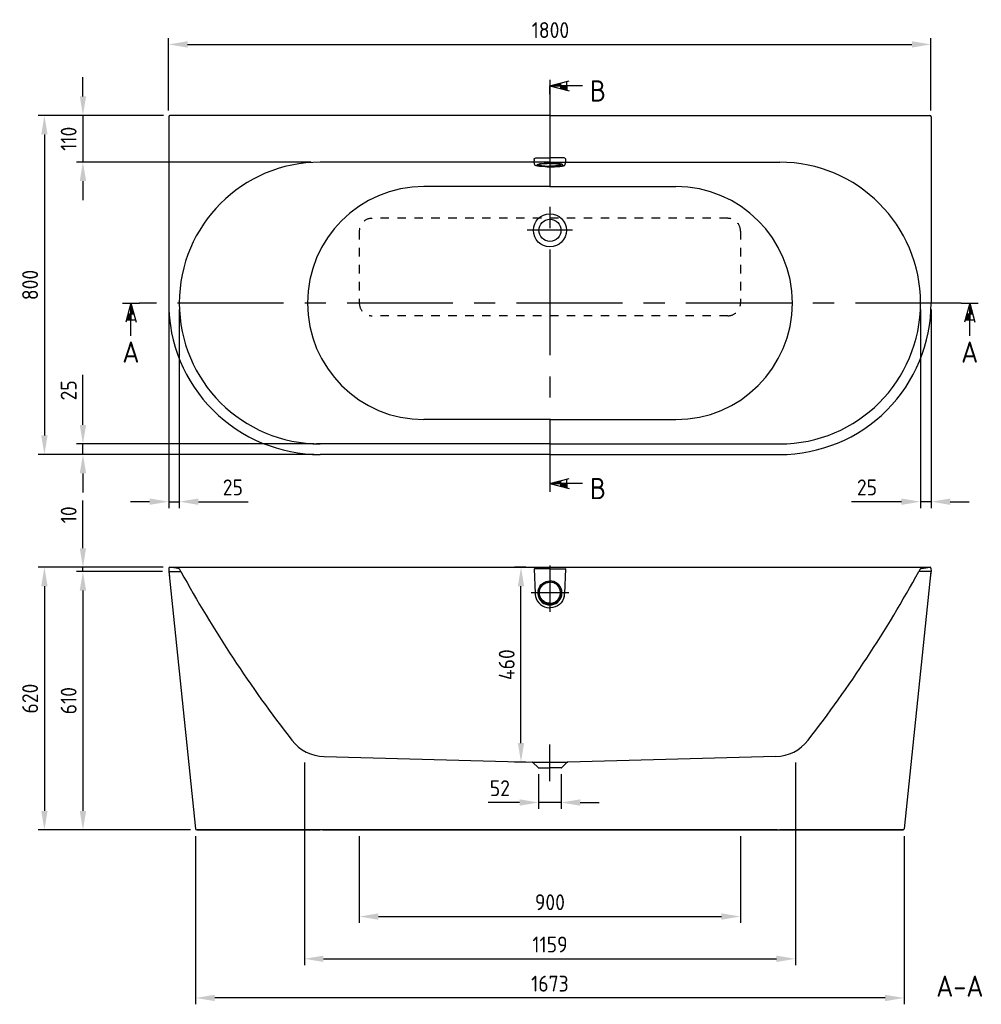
# Model space of a CAD drawing. Extents: x 13564 to 17062, y 2015 to 4653.
# Tile 1 of 2: x 13564 to 15835, y 2329 to 4653. Entities that reach past the tile are written whole.
import ezdxf
from ezdxf.enums import TextEntityAlignment as Align

# ---------------------------------------------------------------- set-up
doc = ezdxf.new("R2010")
doc.units = 0
doc.header["$LTSCALE"] = 200
doc.header["$MEASUREMENT"] = 0
doc.linetypes.add('CENTER', pattern=[2, 1.25, -0.25, 0.25, -0.25])
doc.linetypes.add('HIDDEN', pattern=[0.2, 0.1, -0.1])
doc.layers.get('DEFPOINTS').update_dxf_attribs({"linetype": 'CONTINUOUS'})
for name, color, linetype in [('BEMATING', 7, 'CONTINUOUS'), ('HARTLIJN', 7, 'CENTER'), ('HULPLIJN', 7, 'HIDDEN'), ('PEN1', 7, 'CONTINUOUS'), ('PEN2', 7, 'CONTINUOUS')]:
    doc.layers.add(name, color=color, linetype=linetype)
doc.styles.add('ISO', font='ISO')
doc.dimstyles.new('H2_5OS15', dxfattribs={"dimscale": 15, "dimtxt": 2.5, "dimasz": 3, "dimexe": 1, "dimexo": 1, "dimgap": 1, "dimtad": 1, "dimdec": 0, "dimdsep": 46, "dimtxsty": 'ISO', "dimcen": 0, "dimdle": 1.3, "dimclrd": 256, "dimclre": 256, "dimclrt": 7, "dimadec": 0, "dimazin": 0, "dimtfac": 0.714286, "dimtdec": 0, "dimtmove": 0, "dimatfit": 3, "dimfxl": 1, "dimtvp": 1, "dimtolj": 1, "dimarcsym": 0})

# ---------------------------------------------------------------- blocks, each defined once
blk = doc.blocks.new('DRSNDE_V')
at = {"layer": 'BEMATING'}
for p, q in [((0, 0), (-12.113735, -45.209075)), ((0, 0), (12.113735, -45.209075)), ((0, -77.181078), (0, 0)), ((0, 0), (0, -39.6)), ((-10.610788, -39.6), (10.610788, -39.6)), ((0, -39.6), (-10.610788, -39.6)), ((-6.872869, -25.649895), (6.872869, -25.649895))]:
    blk.add_line(p, q, dxfattribs=at)
for points in [[(0, 0), (0, -25.649895), (6.872869, -25.649895)], [(-6.872869, -25.649895), (0, -25.649895), (-10.610788, -39.6), (0, -39.6)]]:
    blk.add_solid(points, dxfattribs=at)
at = {"layer": 'PEN2'}
for p, q in [((-20, 0), (0, 0)), ((0, 0), (20, 0))]:
    blk.add_line(p, q, dxfattribs=at)
at = {"layer": 'PEN2', "style": 'ISO'}
blk.add_attdef('A', text='', height=50, dxfattribs=at).set_placement((-0.076264, -115.657709), align=Align.MIDDLE)
blk = doc.blocks.new('*D6')
at = {"layer": 'DEFPOINTS', "color": 0}
for p in [(15715.930084, 4594.981764), (13915.930308, 4424.031195), (15715.930084, 4424.031195)]:
    blk.add_point(p, dxfattribs=at)
at = {"layer": 'PEN1', "lineweight": -2}
for p, q in [((13915.930308, 4439.031195), (13915.930308, 4609.981764)), ((15715.930084, 4439.031195), (15715.930084, 4609.981764)), ((13960.930308, 4594.981764), (15670.930084, 4594.981764))]:
    blk.add_line(p, q, dxfattribs=at)
at = {"layer": 'PEN1'}
for points in [[(13960.930308, 4602.481764), (13960.930308, 4587.481764), (13915.930308, 4594.981764)], [(15670.930084, 4602.481764), (15670.930084, 4587.481764), (15715.930084, 4594.981764)]]:
    blk.add_solid(points, dxfattribs=at)
at = {"layer": 'PEN1', "color": 7, "insert": (14817.558039, 4628.731764), "char_height": 37.5, "attachment_point": 5, "style": 'ISO'}
blk.add_mtext('\\A1;1800', dxfattribs=at)
blk = doc.blocks.new('*D7')
at = {"layer": 'DEFPOINTS', "color": 0}
for p in [(13919.26603, 4427.366765), (13713.79584, 4317.363936), (14267.254632, 4317.363936)]:
    blk.add_point(p, dxfattribs=at)
at = {"layer": 'PEN1', "lineweight": -2}
for p, q in [((13713.79584, 4472.366765), (13713.79584, 4517.366765)), ((13904.26603, 4427.366765), (13698.79584, 4427.366765)), ((13713.79584, 4427.366765), (13713.79584, 4317.363936)), ((14252.254632, 4317.363936), (13698.79584, 4317.363936)), ((13713.79584, 4272.363936), (13713.79584, 4227.363936))]:
    blk.add_line(p, q, dxfattribs=at)
at = {"layer": 'PEN1'}
for points in [[(13706.29584, 4472.366765), (13721.29584, 4472.366765), (13713.79584, 4427.366765)], [(13706.29584, 4272.363936), (13721.29584, 4272.363936), (13713.79584, 4317.363936)]]:
    blk.add_solid(points, dxfattribs=at)
at = {"layer": 'PEN1', "color": 7, "insert": (13680.04584, 4372.365351), "char_height": 37.5, "attachment_point": 5, "rotation": 90, "style": 'ISO'}
blk.add_mtext('\\A1;110', dxfattribs=at)
blk = doc.blocks.new('*D4')
at = {"layer": 'DEFPOINTS', "color": 0}
for p in [(13919.26603, 4427.366765), (13622.832453, 3627.016555), (14273.769278, 3627.016555)]:
    blk.add_point(p, dxfattribs=at)
at = {"layer": 'PEN1', "lineweight": -2}
for p, q in [((13904.26603, 4427.366765), (13607.832453, 4427.366765)), ((13622.832453, 4382.366765), (13622.832453, 3672.016555)), ((14258.769278, 3627.016555), (13607.832453, 3627.016555))]:
    blk.add_line(p, q, dxfattribs=at)
at = {"layer": 'PEN1'}
for points in [[(13615.332453, 4382.366765), (13630.332453, 4382.366765), (13622.832453, 4427.366765)], [(13615.332453, 3672.016555), (13630.332453, 3672.016555), (13622.832453, 3627.016555)]]:
    blk.add_solid(points, dxfattribs=at)
at = {"layer": 'PEN1', "color": 7, "insert": (13589.082453, 4027.19166), "char_height": 37.5, "attachment_point": 5, "rotation": 90, "style": 'ISO'}
blk.add_mtext('\\A1;800', dxfattribs=at)
blk = doc.blocks.new('*D5')
at = {"layer": 'DEFPOINTS', "color": 0}
for p in [(13713.79584, 3652.016555), (14273.769278, 3652.016555), (13919.265523, 3627.366816)]:
    blk.add_point(p, dxfattribs=at)
at = {"layer": 'PEN1', "lineweight": -2}
for p, q in [((13713.79584, 3697.016555), (13713.79584, 3814.873698)), ((14258.769278, 3652.016555), (13698.79584, 3652.016555)), ((13713.79584, 3627.366816), (13713.79584, 3652.016555)), ((13904.265523, 3627.366816), (13698.79584, 3627.366816)), ((13713.79584, 3582.366816), (13713.79584, 3537.366816))]:
    blk.add_line(p, q, dxfattribs=at)
at = {"layer": 'PEN1'}
for points in [[(13706.29584, 3697.016555), (13721.29584, 3697.016555), (13713.79584, 3652.016555)], [(13706.29584, 3582.366816), (13721.29584, 3582.366816), (13713.79584, 3627.366816)]]:
    blk.add_solid(points, dxfattribs=at)
at = {"layer": 'PEN1', "color": 7, "insert": (13680.04584, 3778.445127), "char_height": 37.5, "attachment_point": 5, "rotation": 90, "style": 'ISO'}
blk.add_mtext('\\A1;25', dxfattribs=at)
blk = doc.blocks.new('*D3')
at = {"layer": 'DEFPOINTS', "color": 0}
for p in [(13916.269282, 3984.460397), (13941.269283, 3984.460397), (13941.269283, 3515.731715)]:
    blk.add_point(p, dxfattribs=at)
at = {"layer": 'PEN1', "lineweight": -2}
for p, q in [((13916.269282, 3969.460397), (13916.269282, 3500.731715)), ((13941.269283, 3969.460397), (13941.269283, 3500.731715)), ((13871.269282, 3515.731715), (13826.269282, 3515.731715)), ((13916.269282, 3515.731715), (13941.269283, 3515.731715)), ((13986.269283, 3515.731715), (14104.126426, 3515.731715))]:
    blk.add_line(p, q, dxfattribs=at)
at = {"layer": 'PEN1'}
for points in [[(13871.269282, 3523.231715), (13871.269282, 3508.231715), (13916.269282, 3515.731715)], [(13986.269283, 3523.231715), (13986.269283, 3508.231715), (13941.269283, 3515.731715)]]:
    blk.add_solid(points, dxfattribs=at)
at = {"layer": 'PEN1', "color": 7, "insert": (14067.697854, 3549.481715), "char_height": 37.5, "attachment_point": 5, "style": 'ISO'}
blk.add_mtext('\\A1;25', dxfattribs=at)
blk = doc.blocks.new('*D2')
at = {"layer": 'DEFPOINTS', "color": 0}
for p in [(15691.269282, 3984.460397), (15716.269282, 3984.572714), (15691.269282, 3515.731715)]:
    blk.add_point(p, dxfattribs=at)
at = {"layer": 'PEN1', "lineweight": -2}
for p, q in [((15691.269282, 3969.460397), (15691.269282, 3500.731715)), ((15716.269282, 3969.572714), (15716.269282, 3500.731715)), ((15646.269282, 3515.731715), (15528.412139, 3515.731715)), ((15716.269282, 3515.731715), (15691.269282, 3515.731715)), ((15761.269282, 3515.731715), (15806.269282, 3515.731715))]:
    blk.add_line(p, q, dxfattribs=at)
at = {"layer": 'PEN1'}
for points in [[(15646.269282, 3523.231715), (15646.269282, 3508.231715), (15691.269282, 3515.731715)], [(15761.269282, 3523.231715), (15761.269282, 3508.231715), (15716.269282, 3515.731715)]]:
    blk.add_solid(points, dxfattribs=at)
at = {"layer": 'PEN1', "color": 7, "insert": (15564.840711, 3549.481715), "char_height": 37.5, "attachment_point": 5, "style": 'ISO'}
blk.add_mtext('\\A1;25', dxfattribs=at)
blk = doc.blocks.new('*D8')
at = {"layer": 'DEFPOINTS', "color": 0}
for p in [(13918.550475, 3360.990263), (13622.832453, 2740.990559), (13982.533036, 2740.990559)]:
    blk.add_point(p, dxfattribs=at)
at = {"layer": 'PEN1', "lineweight": -2}
for p, q in [((13903.550475, 3360.990263), (13607.832453, 3360.990263)), ((13622.832453, 3315.990263), (13622.832453, 2785.990559)), ((13967.533036, 2740.990559), (13607.832453, 2740.990559))]:
    blk.add_line(p, q, dxfattribs=at)
at = {"layer": 'PEN1'}
for points in [[(13615.332453, 3315.990263), (13630.332453, 3315.990263), (13622.832453, 3360.990263)], [(13615.332453, 2785.990559), (13630.332453, 2785.990559), (13622.832453, 2740.990559)]]:
    blk.add_solid(points, dxfattribs=at)
at = {"layer": 'PEN1', "color": 7, "insert": (13589.082453, 3050.990411), "char_height": 37.5, "attachment_point": 5, "rotation": 90, "style": 'ISO'}
blk.add_mtext('\\A1;620', dxfattribs=at)
blk = doc.blocks.new('*D9')
at = {"layer": 'DEFPOINTS', "color": 0}
for p in [(13713.79584, 3360.990263), (13916.769282, 3350.990559), (13918.550475, 3360.990263)]:
    blk.add_point(p, dxfattribs=at)
at = {"layer": 'PEN1', "lineweight": -2}
for p, q in [((13713.79584, 3405.990263), (13713.79584, 3518.490263)), ((13903.550475, 3360.990263), (13698.79584, 3360.990263)), ((13901.769282, 3350.990559), (13698.79584, 3350.990559)), ((13713.79584, 3350.990559), (13713.79584, 3360.990263)), ((13713.79584, 3305.990559), (13713.79584, 3260.990559))]:
    blk.add_line(p, q, dxfattribs=at)
at = {"layer": 'PEN1'}
for points in [[(13706.29584, 3405.990263), (13721.29584, 3405.990263), (13713.79584, 3360.990263)], [(13706.29584, 3305.990559), (13721.29584, 3305.990559), (13713.79584, 3350.990559)]]:
    blk.add_solid(points, dxfattribs=at)
at = {"layer": 'PEN1', "color": 7, "insert": (13680.04584, 3484.740263), "char_height": 37.5, "attachment_point": 5, "rotation": 90, "style": 'ISO'}
blk.add_mtext('\\A1;10', dxfattribs=at)
blk = doc.blocks.new('*D10')
at = {"layer": 'DEFPOINTS', "color": 0}
for p in [(13916.269282, 3350.990559), (13713.79584, 2740.990559), (13982.533036, 2740.990559)]:
    blk.add_point(p, dxfattribs=at)
at = {"layer": 'PEN1', "lineweight": -2}
for p, q in [((13901.269282, 3350.990559), (13698.79584, 3350.990559)), ((13713.79584, 3305.990559), (13713.79584, 2785.990559)), ((13967.533036, 2740.990559), (13698.79584, 2740.990559))]:
    blk.add_line(p, q, dxfattribs=at)
at = {"layer": 'PEN1'}
for points in [[(13706.29584, 3305.990559), (13721.29584, 3305.990559), (13713.79584, 3350.990559)], [(13706.29584, 2785.990559), (13721.29584, 2785.990559), (13713.79584, 2740.990559)]]:
    blk.add_solid(points, dxfattribs=at)
at = {"layer": 'PEN1', "color": 7, "insert": (13680.04584, 3045.990559), "char_height": 37.5, "attachment_point": 5, "rotation": 90, "style": 'ISO'}
blk.add_mtext('\\A1;610', dxfattribs=at)
blk = doc.blocks.new('*D11')
at = {"layer": 'DEFPOINTS', "color": 0}
for p in [(13979.831824, 2740.990559), (15652.652936, 2740.990559), (13979.831824, 2344.396266)]:
    blk.add_point(p, dxfattribs=at)
at = {"layer": 'PEN1', "lineweight": -2}
for p, q in [((13979.831824, 2725.990559), (13979.831824, 2329.396266)), ((15652.652936, 2725.990559), (15652.652936, 2329.396266)), ((15607.652936, 2344.396266), (14024.831824, 2344.396266))]:
    blk.add_line(p, q, dxfattribs=at)
at = {"layer": 'PEN1'}
for points in [[(14024.831824, 2351.896266), (14024.831824, 2336.896266), (13979.831824, 2344.396266)], [(15607.652936, 2351.896266), (15607.652936, 2336.896266), (15652.652936, 2344.396266)]]:
    blk.add_solid(points, dxfattribs=at)
at = {"layer": 'PEN1', "color": 7, "insert": (14816.24238, 2378.146266), "char_height": 37.5, "attachment_point": 5, "style": 'ISO'}
blk.add_mtext('\\A1;1673', dxfattribs=at)
blk = doc.blocks.new('*D15')
at = {"layer": 'DEFPOINTS', "color": 0}
for p in [(14748.025415, 3360.990263), (14774.072814, 3360.990263), (14774.072814, 2900.990263)]:
    blk.add_point(p, dxfattribs=at)
at = {"layer": 'PEN1', "lineweight": -2}
for p, q in [((14759.072814, 3360.990263), (14733.025415, 3360.990263)), ((14748.025415, 2945.990263), (14748.025415, 3315.990263)), ((14759.072814, 2900.990263), (14733.025415, 2900.990263))]:
    blk.add_line(p, q, dxfattribs=at)
at = {"layer": 'PEN1'}
for points in [[(14740.525415, 3315.990263), (14755.525415, 3315.990263), (14748.025415, 3360.990263)], [(14740.525415, 2945.990263), (14755.525415, 2945.990263), (14748.025415, 2900.990263)]]:
    blk.add_solid(points, dxfattribs=at)
at = {"layer": 'PEN1', "color": 7, "insert": (14714.275415, 3130.990263), "char_height": 37.5, "attachment_point": 5, "rotation": 90, "style": 'ISO'}
blk.add_mtext('\\A1;460', dxfattribs=at)
blk = doc.blocks.new('*D17')
at = {"layer": 'DEFPOINTS', "color": 0}
for p in [(14236.716156, 2915.25883), (15396.181353, 2915.26979), (15396.181353, 2436.798252)]:
    blk.add_point(p, dxfattribs=at)
at = {"layer": 'PEN1', "lineweight": -2}
for p, q in [((14236.716156, 2900.25883), (14236.716156, 2421.798252)), ((15396.181353, 2900.26979), (15396.181353, 2421.798252)), ((14281.716156, 2436.798252), (15351.181353, 2436.798252))]:
    blk.add_line(p, q, dxfattribs=at)
at = {"layer": 'PEN1'}
for points in [[(14281.716156, 2444.298252), (14281.716156, 2429.298252), (14236.716156, 2436.798252)], [(15351.181353, 2444.298252), (15351.181353, 2429.298252), (15396.181353, 2436.798252)]]:
    blk.add_solid(points, dxfattribs=at)
at = {"layer": 'PEN1', "color": 7, "insert": (14816.448755, 2470.548252), "char_height": 37.5, "attachment_point": 5, "style": 'ISO'}
blk.add_mtext('\\A1;1159', dxfattribs=at)
blk = doc.blocks.new('*D18')
at = {"layer": 'DEFPOINTS', "color": 0}
for p in [(14366.24238, 2740.990559), (15266.24238, 2740.990559), (15266.24238, 2536.547097)]:
    blk.add_point(p, dxfattribs=at)
at = {"layer": 'PEN1', "lineweight": -2}
for p, q in [((14366.24238, 2725.990559), (14366.24238, 2521.547097)), ((15266.24238, 2725.990559), (15266.24238, 2521.547097)), ((14411.24238, 2536.547097), (15221.24238, 2536.547097))]:
    blk.add_line(p, q, dxfattribs=at)
at = {"layer": 'PEN1'}
for points in [[(14411.24238, 2544.047097), (14411.24238, 2529.047097), (14366.24238, 2536.547097)], [(15221.24238, 2544.047097), (15221.24238, 2529.047097), (15266.24238, 2536.547097)]]:
    blk.add_solid(points, dxfattribs=at)
at = {"layer": 'PEN1', "color": 7, "insert": (14816.24238, 2570.297097), "char_height": 37.5, "attachment_point": 5, "style": 'ISO'}
blk.add_mtext('\\A1;900', dxfattribs=at)

msp = doc.modelspace()

# ---------------------------------------------------------------- linework, layer by layer
at = {"layer": 'HARTLIJN'}
for p, q in [((14816.3, 4511.3), (14816.3, 3538.7)), ((14762.6, 4157), (14869.9, 4157)), ((15787.4, 3984.5), (13846.7, 3984.5)), ((14816.2, 2856), (14816.2, 2942.3))]:
    msp.add_line(p, q, dxfattribs=at)
at = {"layer": 'HULPLIJN'}
for p, q in [((15236.3, 4184.5), (14396.3, 4184.5)), ((14366.3, 4154.5), (14366.3, 3984.5)), ((15266.3, 4154.5), (15266.3, 3984.5)), ((15236.3, 3954.5), (14396.3, 3954.5))]:
    msp.add_line(p, q, dxfattribs=at)
for centre, start, end in [((14396.3, 4154.5), 90, 180), ((15236.3, 4154.5), 0, 90), ((14396.3, 3984.5), 180, 270), ((15236.3, 3984.5), 270, 0)]:
    msp.add_arc(centre, 30, start, end, dxfattribs=at)
at = {"layer": 'PEN1'}
for p, q in [((14816.3, 4497.2), (14861.5, 4509.4)), ((14816.3, 4497.2), (14861.5, 4485.1)), ((14893.5, 4497.2), (14816.3, 4497.2)), ((14816.3, 4497.2), (14855.9, 4497.2)), ((14816.3, 4477.2), (14816.3, 4497.2)), ((14841.9, 4490.4), (14841.9, 4504.1)), ((14855.9, 4486.6), (14855.9, 4507.8)), ((14855.9, 4497.2), (14855.9, 4486.6)), ((13916.3, 4424), (13916.3, 3984.5)), ((14816.3, 4427), (13919.3, 4427)), ((14816.3, 4427), (15713.3, 4427)), ((15716.3, 4424), (15716.3, 3984.5)), ((14782.8, 4326.9), (14816.3, 4326.9)), ((14782.8, 4326.9), (14816.3, 4326.9)), ((14849.8, 4326.9), (14816.3, 4326.9)), ((14849.8, 4326.9), (14816.3, 4326.9)), ((14816.3, 4317), (14273.8, 4317)), ((14780.9, 4310.3), (14779, 4317)), ((14780.9, 4310.3), (14779, 4317)), ((14791.3, 4311), (14791.3, 4312.2)), ((14791.3, 4311), (14791.3, 4312.2)), ((14816.3, 4317), (15358.8, 4317)), ((14841.3, 4311), (14841.3, 4312.2)), ((14841.3, 4311), (14841.3, 4312.2)), ((14851.6, 4310.3), (14853.5, 4317)), ((14851.6, 4310.3), (14853.5, 4317)), ((14816.3, 4259.5), (14518.9, 4259.5)), ((14816.3, 4259.5), (15113.7, 4259.5)), ((14816.3, 3709.5), (14518.9, 3709.5)), ((14816.3, 3709.5), (15113.7, 3709.5)), ((14816.3, 3652), (14265, 3652)), ((14816.3, 3652), (15367.5, 3652)), ((14816.3, 3627), (14273.8, 3627)), ((14816.3, 3627), (15358.8, 3627)), ((14816.3, 3558.7), (14861.5, 3570.8)), ((14816.3, 3558.7), (14861.5, 3546.6)), ((14893.5, 3558.7), (14816.3, 3558.7)), ((14816.3, 3558.7), (14855.9, 3558.7)), ((14841.9, 3551.8), (14841.9, 3565.6)), ((14855.9, 3548.1), (14855.9, 3569.3)), ((14855.9, 3558.7), (14855.9, 3548.1)), ((13916.6, 3359.1), (13916.3, 3351)), ((13916.3, 3351), (13945.2, 3351)), ((13916.8, 3351), (13979.5, 2743.7)), ((13916.8, 3351), (13918, 3339.5)), ((13938.7, 3358.3), (13918.5, 3361)), ((13918.5, 3361), (15713.9, 3361)), ((13945.2, 3351), (13942.5, 3355.7)), ((14779.5, 3357.2), (14781.5, 3298.8)), ((14816.2, 3357.6), (14779.9, 3357.6)), ((14816.2, 3365.1), (14816.2, 3255.9)), ((14816.2, 3357.6), (14852.6, 3357.6)), ((14853, 3357.2), (14851, 3298.8)), ((15715.7, 3351), (15652.9, 2743.7)), ((15690, 3355.7), (15687.3, 3351)), ((15716.2, 3351), (15687.3, 3351)), ((15690.1, 3355.9), (15690, 3355.8)), ((15690.2, 3356), (15690.1, 3355.9)), ((15690.3, 3356.2), (15690.2, 3356.1)), ((15690.2, 3356.1), (15690.2, 3356)), ((15690.4, 3356.3), (15690.3, 3356.2)), ((15690.5, 3356.5), (15690.4, 3356.4)), ((15690.4, 3356.4), (15690.4, 3356.3)), ((15690.6, 3356.6), (15690.5, 3356.5)), ((15693.8, 3358.3), (15713.9, 3361)), ((15715.7, 3351), (15714.5, 3339.5)), ((15715.9, 3359.1), (15716.2, 3351)), ((14860.6, 3300.2), (14771.9, 3300.2)), ((14791.3, 3300.9), (14791.3, 3300.8)), ((14841.2, 3300.9), (14841.2, 3300.8)), ((14283.4, 2914), (14774.1, 2901)), ((15349.3, 2914), (14858.4, 2901)), ((14774.1, 2901), (14858.4, 2901)), ((14788.2, 2888), (14776.1, 2900.1)), ((14789.6, 2887.5), (14816.2, 2887.5)), ((14842.9, 2887.5), (14816.2, 2887.5)), ((14844.3, 2888), (14856.4, 2900.1)), ((14789.6, 2872.5), (14789.6, 2790.7)), ((14842.9, 2872.5), (14842.9, 2790.7)), ((14744.6, 2805.7), (14670.6, 2805.7)), ((14842.9, 2805.7), (14789.6, 2805.7)), ((14887.9, 2805.7), (14932.9, 2805.7)), ((13982.5, 2741), (14273.8, 2741)), ((14816.3, 2741), (13982.5, 2741)), ((14816.3, 2741), (13982.5, 2741)), ((14279, 2741), (14816.2, 2741)), ((14816.2, 2741), (15650, 2741)), ((14816.2, 2741), (15650, 2741)), ((15353.5, 2741), (14816.2, 2741)), ((15650, 2741), (15358.7, 2741))]:
    msp.add_line(p, q, dxfattribs=at)
for points in [[(14779.5, 3357.2), (14779.5, 3357.3), (14779.5, 3357.4), (14779.5, 3357.4), (14779.6, 3357.5), (14779.6, 3357.6), (14779.7, 3357.6), (14779.8, 3357.6), (14779.8, 3357.6), (14779.9, 3357.6)], [(14853, 3357.2), (14853, 3357.3), (14853, 3357.4), (14852.9, 3357.4), (14852.9, 3357.5), (14852.9, 3357.6), (14852.8, 3357.6), (14852.7, 3357.6), (14852.7, 3357.6), (14852.6, 3357.6)]]:
    msp.add_lwpolyline(points, dxfattribs=at)
for radius in [39, 26]:
    msp.add_circle((14816.3, 4156.2), radius, dxfattribs=at)
for centre, radius, start, end in [((13919.3, 4424), 3.01, 135.1513, 180.0025), ((13919.3, 4424), 3.01, 89.9976, 134.8487), ((15713.3, 4424), 3.01, 45.1513, 90.0024), ((15713.3, 4424), 3.01, 359.9975, 44.8487), ((14971.1, 4322.1), 192.2, 179.7167, 180.5639), ((14971.1, 4322.1), 192.2, 179.7167, 180.5639), ((14661.5, 4322.1), 192.2, 359.4361, 0.2833), ((14661.5, 4322.1), 192.2, 359.4361, 0.2833), ((14273.8, 3984.5), 332.5, 90, 270), ((14793.2, 4295.1), 17.6, 104.818, 106.5494), ((14793.2, 4295.1), 17.6, 104.818, 106.5494), ((14803.6, 4240.5), 73.2, 97.0549, 98.7512), ((14803.6, 4240.5), 73.2, 97.0549, 98.7512), ((14803.2, 4378.2), 70.7, 261.4, 262.4352), ((14803.2, 4378.2), 70.7, 261.4, 262.4352), ((14816.3, 4550.4), 243.5, 268.4164, 270.0001), ((14816.3, 4550.4), 243.5, 268.4164, 270.0001), ((14816.2, 4070.8), 243.5, 90.0081, 91.4909), ((14816.2, 4070.8), 243.5, 90.0081, 91.4909), ((14816.2, 4586.2), 280.1, 268.7622, 269.5862), ((14816.2, 4586.2), 280.1, 268.7622, 269.5862), ((14816.3, 4591.9), 285.8, 269.5836, 270.0002), ((14816.3, 4591.9), 285.8, 269.5836, 270.0002), ((14816.3, 4066), 248.3, 89.9993, 90.0156), ((14816.3, 4066), 248.3, 89.9993, 90.0156), ((14816.3, 4070.8), 243.5, 88.5091, 89.9919), ((14816.3, 4066), 248.3, 89.9844, 90.0007), ((14816.3, 4070.8), 243.5, 88.5091, 89.9919), ((14816.3, 4066), 248.3, 89.9844, 90.0007), ((14816.3, 4550.4), 243.5, 269.9999, 271.5836), ((14816.3, 4550.4), 243.5, 269.9999, 271.5836), ((14816.3, 4591.9), 285.8, 269.9998, 270.4164), ((14816.3, 4591.9), 285.8, 269.9998, 270.4164), ((14816.3, 4586.2), 280.1, 270.4138, 271.2378), ((14816.3, 4586.2), 280.1, 270.4138, 271.2378), ((14829, 4240.5), 73.2, 81.2488, 82.9451), ((14829, 4240.5), 73.2, 81.2488, 82.9451), ((14829.3, 4378.2), 70.7, 277.5648, 278.6), ((14829.3, 4378.2), 70.7, 277.5648, 278.6), ((14839.3, 4295.1), 17.6, 73.4506, 75.182), ((14839.3, 4295.1), 17.6, 73.4506, 75.182), ((15358.8, 3984.5), 332.5, 270, 90), ((14518.9, 3984.5), 275, 90, 270), ((15113.7, 3984.5), 275, 270, 90), ((14273.8, 3984.5), 357.5, 179.991, 270), ((15358.8, 3984.5), 357.5, 270, 0.009), ((13918.5, 3359), 2, 89.9823, 178), ((13938.1, 3353.3), 5, 28.6624, 83.1576), ((16556, 4782.6), 2977.6, 208.7373, 217.9241), ((13035.9, 4807.6), 3025.2, 322.1823, 331.2176), ((15694.4, 3353.3), 5, 96.8424, 151.3376), ((15713.9, 3359), 2, 2, 90.0177), ((14816.3, 3300.2), 28.5, 167.9263, 179.9636), ((14816.3, 3300.3), 28.5, 180.0369, 192.1327), ((14816.3, 3299.4), 26, 167.9098, 179.9596), ((14816.2, 3299.4), 26, 0.0404, 12.0902), ((14816.2, 3300.2), 28.5, 0.0364, 12.0737), ((14816.2, 3300.3), 28.5, 347.8673, 359.9631), ((14816.8, 3300.1), 35.3, 181.9854, 183.3196), ((14816.8, 3300.1), 35.3, 183.3196, 184.6709), ((14816.9, 3300.1), 35.4, 184.671, 188.1884), ((14816.8, 3300.1), 35.3, 188.1894, 192.8615), ((14816.3, 3300.3), 28.5, 192.1674, 269.9415), ((14816.3, 3299.4), 26, 180.0404, 192.0902), ((14816.2, 3300.3), 28.5, 270.0585, 347.8326), ((14816.2, 3299.4), 26, 347.9098, 359.9596), ((14815.7, 3300.1), 35.3, 347.1385, 351.8106), ((14815.6, 3300.1), 35.4, 351.8116, 355.329), ((14815.7, 3300.1), 35.3, 356.6804, 358.0146), ((14815.7, 3300.1), 35.3, 355.3291, 356.6804), ((14816.3, 3299.7), 34.7, 267.0011, 269.9316), ((14816.2, 3299.7), 34.7, 270.0684, 272.9989), ((14286.1, 3014), 100, 217.9241, 268.479), ((15346.7, 3014), 100, 271.521, 322.1823), ((14774, 2898), 3, 45, 88.5), ((14789.6, 2889.5), 2, 225, 270), ((14842.9, 2889.5), 2, 270, 315), ((14858.5, 2898), 3, 91.5, 135), ((13982.5, 2744), 3, 186, 270), ((15650, 2744), 3, 270, 354)]:
    msp.add_arc(centre, radius, start, end, dxfattribs=at)
for points in [[(14778.9, 4323), (14778.9, 4323.6), (14779, 4324.1), (14779.2, 4324.6)], [(14778.9, 4323), (14778.9, 4323.6), (14779, 4324.1), (14779.2, 4324.6)], [(14779.2, 4324.6), (14779.4, 4325.1), (14779.7, 4325.5), (14780.1, 4325.8)], [(14779.2, 4324.6), (14779.4, 4325.1), (14779.7, 4325.5), (14780.1, 4325.8)], [(14780.1, 4325.8), (14780.8, 4326.5), (14781.8, 4326.9), (14782.8, 4326.9)], [(14780.1, 4325.8), (14780.8, 4326.5), (14781.8, 4326.9), (14782.8, 4326.9)], [(14852.5, 4325.8), (14851.8, 4326.5), (14850.7, 4326.9), (14849.8, 4326.9)], [(14852.5, 4325.8), (14851.8, 4326.5), (14850.7, 4326.9), (14849.8, 4326.9)], [(14853.3, 4324.6), (14853.1, 4325.1), (14852.8, 4325.5), (14852.5, 4325.8)], [(14853.3, 4324.6), (14853.1, 4325.1), (14852.8, 4325.5), (14852.5, 4325.8)], [(14853.7, 4323), (14853.7, 4323.6), (14853.5, 4324.1), (14853.3, 4324.6)], [(14853.7, 4323), (14853.7, 4323.6), (14853.5, 4324.1), (14853.3, 4324.6)], [(14787.3, 4311.7), (14787.6, 4311.8), (14787.9, 4311.9), (14788.2, 4312)], [(14787.3, 4311.7), (14787.6, 4311.8), (14787.9, 4311.9), (14788.2, 4312)], [(14798.6, 4307.6), (14797, 4307.7), (14795.4, 4307.9), (14793.9, 4308.1)], [(14798.6, 4307.6), (14797, 4307.7), (14795.4, 4307.9), (14793.9, 4308.1)], [(14834, 4307.6), (14835.5, 4307.7), (14837.1, 4307.9), (14838.7, 4308.1)], [(14834, 4307.6), (14835.5, 4307.7), (14837.1, 4307.9), (14838.7, 4308.1)], [(14845.2, 4311.7), (14844.9, 4311.8), (14844.6, 4311.9), (14844.4, 4312)], [(14845.2, 4311.7), (14844.9, 4311.8), (14844.6, 4311.9), (14844.4, 4312)], [(14790.9, 3304.8), (14791.9, 3309.4), (14794.2, 3313.9), (14797.5, 3317.3)], [(14841.6, 3304.8), (14840.6, 3309.4), (14838.2, 3313.9), (14835, 3317.3)]]:
    msp.add_open_spline(points, degree=3, dxfattribs=at)
for points, knots in [([(14779, 4317), (14779, 4317.1), (14778.9, 4318.2), (14778.9, 4319.2), (14778.9, 4320.2)], [0, 0, 0, 0, 0.108943, 1, 1, 1, 1]), ([(14779, 4317), (14779, 4317.1), (14778.9, 4318.2), (14778.9, 4319.2), (14778.9, 4320.2)], [0, 0, 0, 0, 0.108943, 1, 1, 1, 1]), ([(14783.5, 4308.8), (14782.9, 4309), (14781.9, 4309.3), (14781, 4310), (14780.9, 4310.3)], [0, 0, 0, 0, 0.647117, 1, 1, 1, 1]), ([(14783.5, 4308.8), (14782.9, 4309), (14781.9, 4309.3), (14781, 4310), (14780.9, 4310.3)], [0, 0, 0, 0, 0.647117, 1, 1, 1, 1]), ([(14787.9, 4307.9), (14787.5, 4307.9), (14786, 4308.2), (14784.5, 4308.5), (14783.5, 4308.8)], [0, 0, 0, 0, 0.289275, 1, 1, 1, 1]), ([(14787.9, 4307.9), (14787.5, 4307.9), (14786, 4308.2), (14784.5, 4308.5), (14783.5, 4308.8)], [0, 0, 0, 0, 0.289275, 1, 1, 1, 1]), ([(14785.9, 4310.6), (14785.9, 4310.7), (14786.2, 4311.3), (14786.9, 4311.5), (14787.3, 4311.7)], [0, 0, 0, 0, 0.159077, 1, 1, 1, 1]), ([(14785.9, 4310.6), (14785.9, 4310.7), (14786.2, 4311.3), (14786.9, 4311.5), (14787.3, 4311.7)], [0, 0, 0, 0, 0.159077, 1, 1, 1, 1]), ([(14792.6, 4308.3), (14790.9, 4308.5), (14789, 4308.9), (14785.9, 4309.9), (14785.9, 4310.6)], [0, 0, 0, 0, 0.70665, 1, 1, 1, 1]), ([(14792.6, 4308.3), (14790.9, 4308.5), (14789, 4308.9), (14785.9, 4309.9), (14785.9, 4310.6)], [0, 0, 0, 0, 0.70665, 1, 1, 1, 1]), ([(14792.8, 4307.2), (14792.3, 4307.3), (14790.7, 4307.5), (14789.1, 4307.7), (14787.9, 4307.9)], [0, 0, 0, 0, 0.270254, 1, 1, 1, 1]), ([(14792.8, 4307.2), (14792.3, 4307.3), (14790.7, 4307.5), (14789.1, 4307.7), (14787.9, 4307.9)], [0, 0, 0, 0, 0.270254, 1, 1, 1, 1]), ([(14788.7, 4312.1), (14789, 4312.2), (14790.2, 4312.5), (14791.4, 4312.7), (14792.4, 4312.9)], [0, 0, 0, 0, 0.215358, 1, 1, 1, 1]), ([(14788.7, 4312.1), (14789, 4312.2), (14790.2, 4312.5), (14791.4, 4312.7), (14792.4, 4312.9)], [0, 0, 0, 0, 0.215358, 1, 1, 1, 1]), ([(14816.3, 4314), (14813.1, 4314), (14808.4, 4313.9), (14802.6, 4313.6), (14799.3, 4313.2), (14797, 4312.9), (14795.5, 4312.7), (14794.3, 4312.5), (14793.2, 4312.2), (14792.4, 4311.9), (14791.7, 4311.6), (14791.3, 4311.3), (14791.3, 4311)], [0.5, 0.5, 0.5, 0.5, 0.6874783, 0.7723306, 0.8469177, 0.8794849, 0.9085003, 0.9337148, 0.9549354, 0.9720412, 0.9850278, 1, 1, 1, 1]), ([(14816.3, 4314), (14813.1, 4314), (14808.4, 4313.9), (14802.6, 4313.6), (14799.3, 4313.2), (14797, 4312.9), (14795.5, 4312.7), (14794.3, 4312.5), (14793.2, 4312.2), (14792.4, 4311.9), (14791.7, 4311.6), (14791.3, 4311.3), (14791.3, 4311)], [0.5, 0.5, 0.5, 0.5, 0.6874783, 0.7723306, 0.8469177, 0.8794849, 0.9085003, 0.9337148, 0.9549354, 0.9720412, 0.9850278, 1, 1, 1, 1]), ([(14791.5, 4312.7), (14791.4, 4312.7), (14791.3, 4312.5), (14791.3, 4312.3), (14791.3, 4312.2)], [0, 0, 0, 0, 0.244238, 1, 1, 1, 1]), ([(14791.5, 4312.7), (14791.4, 4312.7), (14791.3, 4312.5), (14791.3, 4312.3), (14791.3, 4312.2)], [0, 0, 0, 0, 0.244238, 1, 1, 1, 1]), ([(14791.3, 4311), (14791.3, 4310.9), (14791.3, 4310.7), (14791.4, 4310.6), (14791.5, 4310.4)], [0, 0, 0, 0, 0.264685, 1, 1, 1, 1]), ([(14791.3, 4311), (14791.3, 4310.9), (14791.3, 4310.7), (14791.4, 4310.6), (14791.5, 4310.4)], [0, 0, 0, 0, 0.264685, 1, 1, 1, 1]), ([(14791.5, 4310.4), (14791.6, 4310.3), (14791.9, 4310), (14792.8, 4309.6), (14794.4, 4309.2), (14796.8, 4308.7), (14799.9, 4308.3), (14803.5, 4308), (14809, 4307.7), (14813.3, 4307.6), (14816.3, 4307.6), (14816.3, 4307.6)], [0, 0, 0, 0, 0.0109422, 0.0240401, 0.0596602, 0.1087506, 0.1703903, 0.2427891, 0.3236539, 0.4999992, 0.5000002, 0.5000002, 0.5000002, 0.5000002]), ([(14791.5, 4310.4), (14791.6, 4310.3), (14791.9, 4310), (14792.8, 4309.6), (14794.4, 4309.2), (14796.8, 4308.7), (14799.9, 4308.3), (14803.5, 4308), (14809, 4307.7), (14813.3, 4307.6), (14816.3, 4307.6), (14816.3, 4307.6)], [0, 0, 0, 0, 0.0109422, 0.0240401, 0.0596602, 0.1087506, 0.1703903, 0.2427891, 0.3236539, 0.4999992, 0.5000002, 0.5000002, 0.5000002, 0.5000002]), ([(14810.2, 4306.2), (14808.6, 4306.2), (14802.8, 4306.4), (14797, 4306.8), (14792.8, 4307.2)], [0, 0, 0, 0, 0.272895, 1, 1, 1, 1]), ([(14810.2, 4306.2), (14808.6, 4306.2), (14802.8, 4306.4), (14797, 4306.8), (14792.8, 4307.2)], [0, 0, 0, 0, 0.272895, 1, 1, 1, 1]), ([(14794.6, 4313.2), (14795.7, 4313.3), (14800.8, 4313.9), (14805.9, 4314.1), (14809.9, 4314.2)], [0, 0, 0, 0, 0.217485, 1, 1, 1, 1]), ([(14794.6, 4313.2), (14795.7, 4313.3), (14800.8, 4313.9), (14805.9, 4314.1), (14809.9, 4314.2)], [0, 0, 0, 0, 0.217485, 1, 1, 1, 1]), ([(14809.5, 4307), (14808.6, 4307), (14804.9, 4307.1), (14801.2, 4307.4), (14798.6, 4307.6)], [0, 0, 0, 0, 0.265489, 1, 1, 1, 1]), ([(14809.5, 4307), (14808.6, 4307), (14804.9, 4307.1), (14801.2, 4307.4), (14798.6, 4307.6)], [0, 0, 0, 0, 0.265489, 1, 1, 1, 1]), ([(14816.3, 4314), (14819.5, 4314), (14824.1, 4313.9), (14830, 4313.6), (14833.2, 4313.2), (14835.5, 4312.9), (14837, 4312.7), (14838.3, 4312.5), (14839.3, 4312.2), (14840.1, 4311.9), (14840.8, 4311.6), (14841.3, 4311.3), (14841.3, 4311)], [0.5, 0.5, 0.5, 0.5, 0.6874783, 0.7723306, 0.8469177, 0.8794849, 0.9085003, 0.9337148, 0.9549354, 0.9720412, 0.9850278, 1, 1, 1, 1]), ([(14816.3, 4314), (14819.5, 4314), (14824.1, 4313.9), (14830, 4313.6), (14833.2, 4313.2), (14835.5, 4312.9), (14837, 4312.7), (14838.3, 4312.5), (14839.3, 4312.2), (14840.1, 4311.9), (14840.8, 4311.6), (14841.3, 4311.3), (14841.3, 4311)], [0.5, 0.5, 0.5, 0.5, 0.6874783, 0.7723306, 0.8469177, 0.8794849, 0.9085003, 0.9337148, 0.9549354, 0.9720412, 0.9850278, 1, 1, 1, 1]), ([(14841.1, 4310.4), (14840.9, 4310.3), (14840.6, 4310), (14839.7, 4309.6), (14838.1, 4309.2), (14835.7, 4308.7), (14832.7, 4308.3), (14829.1, 4308), (14823.5, 4307.7), (14819.2, 4307.6), (14816.3, 4307.6), (14816.3, 4307.6)], [0, 0, 0, 0, 0.0109422, 0.0240401, 0.0596602, 0.1087506, 0.1703903, 0.2427891, 0.3236539, 0.4999992, 0.5000002, 0.5000002, 0.5000002, 0.5000002]), ([(14841.1, 4310.4), (14840.9, 4310.3), (14840.6, 4310), (14839.7, 4309.6), (14838.1, 4309.2), (14835.7, 4308.7), (14832.7, 4308.3), (14829.1, 4308), (14823.5, 4307.7), (14819.2, 4307.6), (14816.3, 4307.6), (14816.3, 4307.6)], [0, 0, 0, 0, 0.0109422, 0.0240401, 0.0596602, 0.1087506, 0.1703903, 0.2427891, 0.3236539, 0.4999992, 0.5000002, 0.5000002, 0.5000002, 0.5000002]), ([(14822.4, 4306.2), (14824, 4306.2), (14829.8, 4306.4), (14835.6, 4306.8), (14839.8, 4307.2)], [0, 0, 0, 0, 0.272895, 1, 1, 1, 1]), ([(14822.4, 4306.2), (14824, 4306.2), (14829.8, 4306.4), (14835.6, 4306.8), (14839.8, 4307.2)], [0, 0, 0, 0, 0.272895, 1, 1, 1, 1]), ([(14838, 4313.2), (14836.9, 4313.3), (14831.8, 4313.9), (14826.6, 4314.1), (14822.6, 4314.2)], [0, 0, 0, 0, 0.217485, 1, 1, 1, 1]), ([(14838, 4313.2), (14836.9, 4313.3), (14831.8, 4313.9), (14826.6, 4314.1), (14822.6, 4314.2)], [0, 0, 0, 0, 0.217485, 1, 1, 1, 1]), ([(14823, 4307), (14824, 4307), (14827.6, 4307.1), (14831.3, 4307.4), (14834, 4307.6)], [0, 0, 0, 0, 0.265489, 1, 1, 1, 1]), ([(14823, 4307), (14824, 4307), (14827.6, 4307.1), (14831.3, 4307.4), (14834, 4307.6)], [0, 0, 0, 0, 0.265489, 1, 1, 1, 1]), ([(14839.8, 4307.2), (14840.2, 4307.3), (14841.8, 4307.5), (14843.5, 4307.7), (14844.7, 4307.9)], [0, 0, 0, 0, 0.270254, 1, 1, 1, 1]), ([(14839.8, 4307.2), (14840.2, 4307.3), (14841.8, 4307.5), (14843.5, 4307.7), (14844.7, 4307.9)], [0, 0, 0, 0, 0.270254, 1, 1, 1, 1]), ([(14839.9, 4308.3), (14841.6, 4308.5), (14843.5, 4308.9), (14846.6, 4309.9), (14846.6, 4310.6)], [0, 0, 0, 0, 0.70665, 1, 1, 1, 1]), ([(14839.9, 4308.3), (14841.6, 4308.5), (14843.5, 4308.9), (14846.6, 4309.9), (14846.6, 4310.6)], [0, 0, 0, 0, 0.70665, 1, 1, 1, 1]), ([(14843.8, 4312.1), (14843.6, 4312.2), (14842.4, 4312.5), (14841.1, 4312.7), (14840.1, 4312.9)], [0, 0, 0, 0, 0.215358, 1, 1, 1, 1]), ([(14843.8, 4312.1), (14843.6, 4312.2), (14842.4, 4312.5), (14841.1, 4312.7), (14840.1, 4312.9)], [0, 0, 0, 0, 0.215358, 1, 1, 1, 1]), ([(14841.1, 4312.7), (14841.1, 4312.7), (14841.2, 4312.5), (14841.3, 4312.3), (14841.3, 4312.2)], [0, 0, 0, 0, 0.244238, 1, 1, 1, 1]), ([(14841.1, 4312.7), (14841.1, 4312.7), (14841.2, 4312.5), (14841.3, 4312.3), (14841.3, 4312.2)], [0, 0, 0, 0, 0.244238, 1, 1, 1, 1]), ([(14841.3, 4311), (14841.3, 4310.9), (14841.2, 4310.7), (14841.1, 4310.6), (14841.1, 4310.4)], [0, 0, 0, 0, 0.264685, 1, 1, 1, 1]), ([(14841.3, 4311), (14841.3, 4310.9), (14841.2, 4310.7), (14841.1, 4310.6), (14841.1, 4310.4)], [0, 0, 0, 0, 0.264685, 1, 1, 1, 1]), ([(14844.7, 4307.9), (14845.1, 4307.9), (14846.6, 4308.2), (14848, 4308.5), (14849, 4308.8)], [0, 0, 0, 0, 0.289275, 1, 1, 1, 1]), ([(14844.7, 4307.9), (14845.1, 4307.9), (14846.6, 4308.2), (14848, 4308.5), (14849, 4308.8)], [0, 0, 0, 0, 0.289275, 1, 1, 1, 1]), ([(14846.6, 4310.6), (14846.6, 4310.7), (14846.4, 4311.3), (14845.7, 4311.5), (14845.2, 4311.7)], [0, 0, 0, 0, 0.159077, 1, 1, 1, 1]), ([(14846.6, 4310.6), (14846.6, 4310.7), (14846.4, 4311.3), (14845.7, 4311.5), (14845.2, 4311.7)], [0, 0, 0, 0, 0.159077, 1, 1, 1, 1]), ([(14849, 4308.8), (14849.7, 4309), (14850.6, 4309.3), (14851.5, 4310), (14851.6, 4310.3)], [0, 0, 0, 0, 0.647117, 1, 1, 1, 1]), ([(14849, 4308.8), (14849.7, 4309), (14850.6, 4309.3), (14851.5, 4310), (14851.6, 4310.3)], [0, 0, 0, 0, 0.647117, 1, 1, 1, 1]), ([(14853.5, 4317), (14853.6, 4317.1), (14853.6, 4318.2), (14853.6, 4319.2), (14853.7, 4320.2)], [0, 0, 0, 0, 0.108943, 1, 1, 1, 1]), ([(14853.5, 4317), (14853.6, 4317.1), (14853.6, 4318.2), (14853.6, 4319.2), (14853.7, 4320.2)], [0, 0, 0, 0, 0.108943, 1, 1, 1, 1]), ([(14788.4, 3306.2), (14789.8, 3312.6), (14797.2, 3324.4), (14810, 3328.7), (14816.2, 3328.7)], [0, 0, 0, 0, 0.2498943, 0.4822011, 0.4822011, 0.4822011, 0.4822011]), ([(14791.3, 3300.9), (14791.3, 3302.5), (14791.6, 3305.8), (14793, 3310.5), (14795.4, 3314.8), (14798.5, 3318.6), (14802.3, 3321.7), (14808.1, 3324.7), (14813, 3325.7), (14816.2, 3325.7)], [0, 0, 0, 0, 0.0623541, 0.1247378, 0.1871869, 0.2497174, 0.3123364, 0.3750369, 0.4994769, 0.4994769, 0.4994769, 0.4994769]), ([(14844.1, 3306.2), (14842.7, 3312.6), (14835.3, 3324.4), (14822.4, 3328.7), (14816.2, 3328.7)], [0, 0, 0, 0, 0.2498943, 0.4822011, 0.4822011, 0.4822011, 0.4822011]), ([(14841.2, 3300.9), (14841.2, 3302.5), (14840.9, 3305.8), (14839.4, 3310.5), (14837.1, 3314.8), (14834, 3318.6), (14830.2, 3321.7), (14824.4, 3324.7), (14819.5, 3325.7), (14816.2, 3325.7)], [0, 0, 0, 0, 0.0623541, 0.1247378, 0.1871869, 0.2497174, 0.3123364, 0.3750369, 0.4994769, 0.4994769, 0.4994769, 0.4994769]), ([(14816.2, 3275.9), (14813, 3275.9), (14808.1, 3276.9), (14802.3, 3280), (14798.5, 3283.1), (14795.4, 3286.9), (14793, 3291.2), (14791.6, 3295.9), (14791.3, 3299.1), (14791.3, 3300.8)], [0.5005231, 0.5005231, 0.5005231, 0.5005231, 0.6249631, 0.6876637, 0.7502826, 0.8128131, 0.8752622, 0.9376459, 1, 1, 1, 1]), ([(14816.2, 3275.9), (14819.5, 3275.9), (14824.4, 3276.9), (14830.2, 3280), (14834, 3283.1), (14837.1, 3286.9), (14839.4, 3291.2), (14840.9, 3295.9), (14841.2, 3299.1), (14841.2, 3300.8)], [0.5005231, 0.5005231, 0.5005231, 0.5005231, 0.6249631, 0.6876637, 0.7502826, 0.8128131, 0.8752622, 0.9376459, 1, 1, 1, 1]), ([(14782.4, 3292.2), (14784, 3285), (14792.2, 3271.3), (14807.1, 3265.4), (14814.5, 3265.1)], [0, 0, 0, 0, 0.498749, 1, 1, 1, 1]), ([(14816.2, 3273.4), (14810.4, 3273.4), (14798.6, 3277.5), (14792.1, 3288.3), (14790.9, 3293.9)], [0.5005831, 0.5005831, 0.5005831, 0.5005831, 0.7500845, 1, 1, 1, 1]), ([(14816.2, 3273.4), (14822.1, 3273.4), (14833.8, 3277.5), (14840.4, 3288.3), (14841.6, 3293.9)], [0.5005831, 0.5005831, 0.5005831, 0.5005831, 0.7500845, 1, 1, 1, 1]), ([(14850.1, 3292.2), (14848.5, 3285), (14840.3, 3271.3), (14825.4, 3265.4), (14818, 3265.1)], [0, 0, 0, 0, 0.498749, 1, 1, 1, 1])]:
    msp.add_open_spline(points, degree=3, knots=knots, dxfattribs=at)
for points in [[(14816.3, 4497.2), (14841.9, 4497.2), (14841.9, 4504.1)], [(14841.9, 4490.4), (14841.9, 4497.2), (14855.9, 4486.6), (14855.9, 4497.2)], [(14816.3, 3558.7), (14841.9, 3558.7), (14841.9, 3565.6)], [(14841.9, 3551.8), (14841.9, 3558.7), (14855.9, 3548.1), (14855.9, 3558.7)], [(14744.6, 2813.2), (14744.6, 2798.2), (14789.6, 2805.7)], [(14887.9, 2813.2), (14887.9, 2798.2), (14842.9, 2805.7)]]:
    msp.add_solid(points, dxfattribs=at)

# ---------------------------------------------------------------- block references
for p in [(13827.1, 3984.5), (15807.4, 3984.5)]:
    msp.add_blockref('DRSNDE_V', p, dxfattribs=at).add_auto_attribs({'A': 'A'})

# ---------------------------------------------------------------- texts
at = {"layer": 'PEN1', "style": 'ISO'}
msp.add_text('52', height=37.5, dxfattribs=at).set_placement((14674.4, 2820.7))
msp.add_text('A-A', height=50, dxfattribs=at).set_placement((15728.4, 2332.4), align=Align.BOTTOM_LEFT)
for p in [(14929.7, 4485.2), (14929.7, 3546.7)]:
    msp.add_attdef('B', text='', height=50, dxfattribs=at).set_placement(p, align=Align.MIDDLE)

# ---------------------------------------------------------------- dimensions: what is measured, and where the dimension line sits
at = {"layer": 'PEN1'}
for base, p1, p2, picture, middle in [((15715.9, 4595), (13915.9, 4424), (15715.9, 4424), '*D6', (14817.6, 4595)), ((15266.2, 2536.5), (14366.2, 2741), (15266.2, 2741), '*D18', (14816.2, 2536.5))]:
    dim = msp.add_linear_dim(base=base, p1=p1, p2=p2, dimstyle='H2_5OS15', dxfattribs=at)
    dim.commit()
    dim.dimension.update_dxf_attribs({"geometry": picture, "text_midpoint": middle, "dimtype": 160})
for base, p1, p2, picture, middle in [((13713.8, 4317.4), (13919.3, 4427.4), (14267.3, 4317.4), '*D7', (13680, 4372.4)), ((13622.8, 3627), (13919.3, 4427.4), (14273.8, 3627), '*D4', (13589.1, 4027.2)), ((13713.8, 3652), (13919.3, 3627.4), (14273.8, 3652), '*D5', (13680, 3778.4)), ((13622.8, 2741), (13918.5, 3361), (13982.5, 2741), '*D8', (13589.1, 3051)), ((13713.8, 2741), (13916.3, 3351), (13982.5, 2741), '*D10', (13680, 3046)), ((14748, 3361), (14774.1, 2901), (14774.1, 3361), '*D15', (14714.3, 3131))]:
    dim = msp.add_linear_dim(base=base, p1=p1, p2=p2, angle=90, dimstyle='H2_5OS15', dxfattribs=at)
    dim.commit()
    dim.dimension.update_dxf_attribs({"geometry": picture, "text_midpoint": middle})
for base, p1, p2, picture, middle in [((13941.3, 3515.7), (13916.3, 3984.5), (13941.3, 3984.5), '*D3', (14067.7, 3549.5)), ((15691.3, 3515.7), (15716.3, 3984.6), (15691.3, 3984.5), '*D2', (15564.8, 3549.5)), ((15396.1814, 2436.7983), (14236.7162, 2915.2588), (15396.1814, 2915.2698), '*D17', (14816.4488, 2470.5483)), ((13979.8, 2344.4), (15652.7, 2741), (13979.8, 2741), '*D11', (14816.2, 2378.1))]:
    dim = msp.add_linear_dim(base=base, p1=p1, p2=p2, dimstyle='H2_5OS15', dxfattribs=at)
    dim.commit()
    dim.dimension.update_dxf_attribs({"geometry": picture, "text_midpoint": middle})
dim = msp.add_linear_dim(base=(13713.8, 3361), p1=(13916.8, 3351), p2=(13918.5, 3361), angle=90, dimstyle='H2_5OS15', dxfattribs=at)
dim.commit()
dim.dimension.update_dxf_attribs({"geometry": '*D9', "text_midpoint": (13713.8, 3484.7), "dimtype": 160})

doc.saveas('drawing.dxf')
